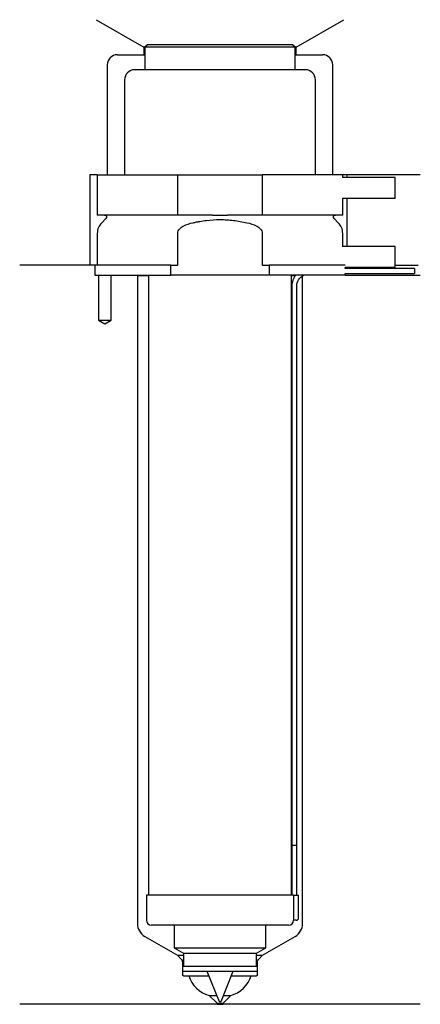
# Model space of a CAD drawing. Header units: inches. Extents: x 24 to 104, y 143 to 340.
import ezdxf

# ---------------------------------------------------------------- set-up
doc = ezdxf.new("R2010")
doc.units = ezdxf.units.IN
for name, color, linetype in [('201', 7, 'Continuous'), ('30', 7, 'Continuous'), ('32', 7, 'Continuous')]:
    doc.layers.add(name, color=color, linetype=linetype)

msp = doc.modelspace()

# ---------------------------------------------------------------- linework, layer by layer
at = {"layer": '201', "color": 113}
for p, q in [((39.52, 339.61), (49.05, 334.11)), ((79.45, 334.11), (88.98, 339.61)), ((43.75, 332.61), (49.05, 332.61)), ((49.05, 334.11), (49.05, 332.61)), ((49.25, 334.11), (49.05, 334.11)), ((49.05, 332.61), (49.25, 332.61)), ((79.45, 334.11), (79.25, 334.11)), ((79.25, 332.61), (79.45, 332.61)), ((79.45, 332.61), (79.45, 334.11)), ((79.45, 332.61), (84.75, 332.61)), ((41.75, 330.61), (41.75, 308.61)), ((86.75, 308.61), (86.75, 330.61)), ((38.25, 308.61), (38.25, 290.61)), ((39.75, 308.61), (38.25, 308.61)), ((104.25, 308.61), (88.75, 308.61)), ((89.55, 308.61), (89.55, 308.11)), ((89.55, 303.91), (89.55, 294.31)), ((38.25, 290.61), (24.25, 290.61)), ((39.25, 290.61), (24.25, 290.61)), ((39.25, 290.61), (39.25, 288.61)), ((99.25, 290.61), (103.8, 290.61)), ((99.25, 290.61), (103.8, 290.61)), ((40, 288.61), (40, 279.61)), ((42.5, 279.61), (42.5, 288.61)), ((47.65, 288.61), (47.75, 288.51)), ((47.75, 288.51), (49.95, 288.51)), ((47.75, 288.51), (47.75, 159.17)), ((78.55, 288.51), (79.3, 288.51)), ((80.74, 288.51), (80.75, 288.51)), ((80.75, 288.51), (80.76, 288.52)), ((80.75, 159.17), (80.75, 288.51)), ((89.25, 288.61), (104.25, 288.61)), ((40, 279.61), (41.25, 278.88)), ((41.25, 278.88), (42.5, 279.61)), ((49.25, 156.57), (55.74, 152.82)), ((72.75, 152.82), (79.25, 156.57)), ((55.74, 152.82), (56.45, 152.12)), ((55.74, 152.82), (56.94, 152.82)), ((56.74, 151.41), (56.74, 148.92)), ((71.55, 152.82), (72.75, 152.82)), ((71.75, 148.92), (71.75, 151.41)), ((72.05, 152.12), (72.75, 152.82)), ((56.94, 148.72), (58, 148.72)), ((58, 148.72), (61.96, 148.72)), ((66.54, 148.72), (70.5, 148.72)), ((70.5, 148.72), (71.55, 148.72)), ((62.1, 144.77), (63.57, 144.77)), ((62.1, 144.77), (63.65, 143.22)), ((64.85, 143.22), (66.4, 144.77)), ((64.92, 144.77), (66.4, 144.77)), ((63.65, 143.02), (24.25, 143.02)), ((63.65, 143.22), (64.85, 143.22)), ((63.65, 143.22), (63.65, 143.02)), ((63.65, 143.02), (64.85, 143.02)), ((64.85, 143.02), (64.85, 143.22)), ((104.25, 143.02), (64.85, 143.02))]:
    msp.add_line(p, q, dxfattribs=at)
for centre, radius, start, end in [((43.75, 330.61), 2, 90, 180), ((84.75, 330.61), 2, 0, 90), ((50.75, 159.17), 3, 180, 240), ((77.75, 159.17), 3, 300, 360), ((63.71, 150.55), 6, 197.7451, 254.3899), ((64.78, 150.55), 6, 285.6101, 342.2549)]:
    msp.add_arc(centre, radius, start, end, dxfattribs=at)
at = {"layer": '201', "color": 113, "extrusion": (0, 0, -1)}
for centre, radius, start, end in [((-55.74, 151.41), 1, 135, 180), ((-72.75, 151.41), 1, 0, 45), ((-56.94, 148.92), 0.2, -90, 0), ((-71.55, 148.92), 0.2, 180, 270)]:
    msp.add_arc(centre, radius, start, end, dxfattribs=at)
at = {"layer": '30', "color": 113}
for p, q in [((49.75, 334.61), (49.25, 334.11)), ((78.75, 334.61), (49.75, 334.61)), ((79.25, 334.11), (78.75, 334.61)), ((79.25, 334.11), (49.25, 334.11)), ((49.25, 334.11), (49.25, 329.61)), ((79.25, 329.61), (79.25, 334.11)), ((81.3, 329.61), (47.2, 329.61)), ((45.2, 327.61), (45.2, 308.61)), ((83.3, 308.61), (83.3, 327.61)), ((39.75, 308.61), (39.75, 300.61)), ((39.75, 308.61), (55.81, 308.61)), ((55.81, 300.61), (55.81, 308.61)), ((55.81, 308.61), (72.69, 308.61)), ((88.75, 308.61), (72.69, 308.61)), ((72.69, 308.61), (72.69, 300.61)), ((88.75, 308.11), (88.75, 308.61)), ((88.75, 300.61), (88.75, 303.91)), ((55.81, 300.61), (39.75, 300.61)), ((41.48, 299.92), (40.63, 299.07)), ((62.73, 300.61), (55.81, 300.61)), ((72.69, 300.61), (65.77, 300.61)), ((88.75, 300.61), (72.69, 300.61)), ((87.87, 299.07), (87.02, 299.92)), ((39.75, 296.95), (39.75, 290.61)), ((55.81, 290.61), (55.81, 296.95)), ((72.69, 296.95), (72.69, 290.61)), ((88.75, 294.31), (88.75, 296.95)), ((39.25, 290.61), (39.25, 288.61)), ((54.45, 290.61), (39.25, 290.61)), ((54.45, 288.61), (54.45, 290.61)), ((54.45, 290.61), (55.81, 290.61)), ((72.69, 290.61), (74.05, 290.61)), ((89.22, 290.61), (74.05, 290.61)), ((74.05, 290.61), (74.05, 288.61)), ((89.25, 289.91), (89.25, 290.11)), ((103.1, 289.91), (89.25, 289.91)), ((103.1, 289.91), (103.1, 288.91)), ((39.25, 288.61), (54.45, 288.61)), ((40, 288.61), (40, 279.61)), ((42.5, 279.61), (42.5, 288.61)), ((49.95, 288.61), (49.95, 164.81)), ((74.05, 288.61), (54.45, 288.61)), ((89.25, 288.61), (74.05, 288.61)), ((78.55, 164.81), (78.55, 288.61)), ((89.25, 288.91), (103.1, 288.91)), ((89.25, 288.61), (89.25, 288.91)), ((78.6, 286.41), (78.6, 174.81)), ((79.6, 174.81), (79.6, 286.41)), ((40, 279.61), (42.5, 279.61)), ((78.6, 174.81), (79.6, 174.81)), ((78.6, 174.81), (79.6, 174.81)), ((78.6, 174.81), (78.6, 164.81)), ((79.6, 164.81), (79.6, 174.81)), ((78.93, 164.81), (49.55, 164.81)), ((49.55, 164.81), (49.55, 159.81)), ((78.93, 164.81), (78.93, 160.31)), ((78.93, 164.81), (79.95, 164.81)), ((79.95, 160.31), (79.95, 164.81)), ((79.45, 159.81), (78.95, 159.81)), ((77.95, 158.81), (50.55, 158.81)), ((55.1, 158.81), (55.1, 154.27)), ((73.4, 154.27), (73.4, 158.81)), ((55.1, 154.27), (73.4, 154.27)), ((55.1, 154.27), (56.94, 153.21)), ((71.55, 153.21), (73.4, 154.27)), ((56.94, 153.21), (56.94, 150.61)), ((56.94, 153.21), (71.55, 153.21)), ((71.55, 150.61), (71.55, 153.21)), ((56.74, 150.61), (56.74, 149.61)), ((56.74, 150.61), (71.75, 150.61)), ((56.74, 149.61), (71.75, 149.61)), ((61.6, 149.61), (64.05, 143.61)), ((64.45, 143.61), (66.89, 149.61)), ((71.75, 149.61), (71.75, 150.61)), ((64.05, 143.61), (64.45, 143.61))]:
    msp.add_line(p, q, dxfattribs=at)
for centre, radius, start, end in [((47.2, 327.61), 2, 90, 180), ((81.3, 327.61), 2, 0, 90), ((42.75, 296.95), 3, 135, 180), ((85.75, 296.95), 3, 0, 45), ((82.1, 286.41), 3.5, 141.0539, 180), ((50.55, 159.81), 1, 180, 270), ((77.95, 159.81), 1, -90, 0), ((79.45, 160.31), 0.5, -90, 0)]:
    msp.add_arc(centre, radius, start, end, dxfattribs=at)
at = {"layer": '30', "color": 113, "extrusion": (0, 0, -1)}
for centre, radius, start, end in [((-41.2, 300.21), 0.4, 90, 225), ((-87.3, 300.21), 0.4, -45, 90), ((-82.1, 286.41), 2.5, 0, 61.6416)]:
    msp.add_arc(centre, radius, start, end, dxfattribs=at)
at = {"layer": '30', "color": 113}
for points, knots in [([(55.81, 296.95), (55.81, 297.28), (55.98, 297.59), (56.44, 298.08), (56.71, 298.27), (57.59, 298.73), (58.23, 298.92), (58.87, 299.07)], [0, 0, 0, 0, 0.25, 0.25, 0.5, 0.5, 1, 1, 1, 1]), ([(58.87, 299.07), (59.09, 299.12), (59.31, 299.17), (59.76, 299.26), (59.98, 299.3), (60.65, 299.41), (61.1, 299.48), (62.44, 299.64), (63.34, 299.69), (64.7, 299.69), (65.15, 299.68), (66.06, 299.62), (66.51, 299.58), (67.86, 299.43), (68.75, 299.27), (69.63, 299.07)], [0, 0, 0, 0, 0.0625, 0.0625, 0.125, 0.125, 0.25, 0.25, 0.5, 0.5, 0.625, 0.625, 0.75, 0.75, 1, 1, 1, 1]), ([(62.73, 300.61), (63.23, 300.61), (63.74, 300.6), (64.27, 300.6), (64.3, 300.6), (64.37, 300.6), (64.46, 300.6), (64.68, 300.6), (64.87, 300.6), (65.26, 300.61), (65.51, 300.61), (65.77, 300.61)], [0, 0, 0, 0, 0.5, 0.5, 0.53125, 0.53125, 0.5625, 0.625, 0.75, 0.75, 1, 1, 1, 1]), ([(69.63, 299.07), (70.27, 298.92), (70.91, 298.73), (71.79, 298.26), (72.07, 298.07), (72.52, 297.59), (72.69, 297.28), (72.69, 296.95)], [0, 0, 0, 0, 0.5, 0.5, 0.75, 0.75, 1, 1, 1, 1]), ([(78.93, 160.31), (78.93, 160.25), (78.93, 160.19), (78.93, 160.09), (78.93, 160.04), (78.93, 159.95), (78.93, 159.92), (78.94, 159.86), (78.94, 159.83), (78.94, 159.82), (78.94, 159.81), (78.94, 159.81)], [0, 0, 0, 0, 0.20806, 0.20806, 0.416347, 0.416347, 0.62495, 0.62495, 0.835236, 0.835236, 1, 1, 1, 1])]:
    msp.add_open_spline(points, degree=3, knots=knots, dxfattribs=at)
at = {"layer": '32', "color": 113}
for p, q in [((99.25, 308.11), (88.72, 308.11)), ((99.25, 303.91), (99.25, 308.11)), ((99.25, 303.91), (88.72, 303.91)), ((99.25, 294.31), (88.72, 294.31)), ((99.25, 290.11), (99.25, 294.31)), ((99.25, 290.11), (89.22, 290.11))]:
    msp.add_line(p, q, dxfattribs=at)

doc.saveas('drawing.dxf')
